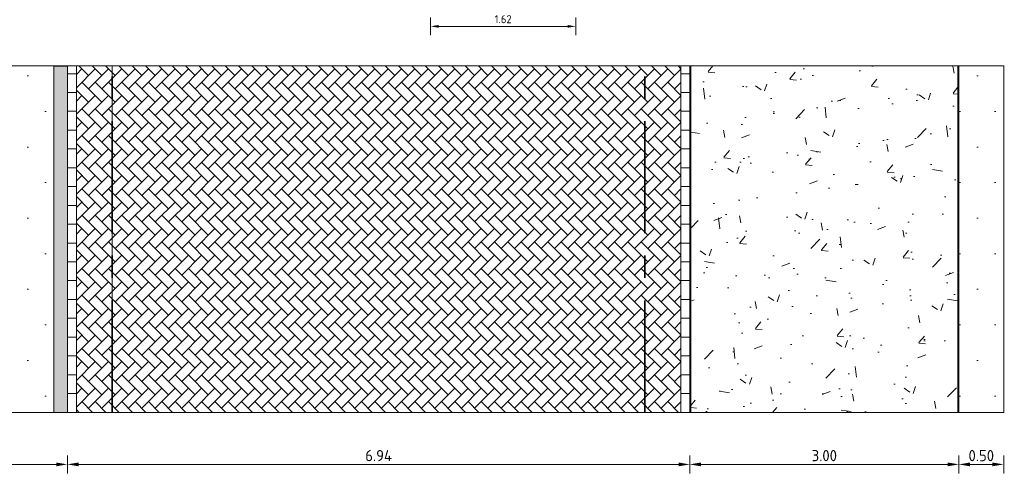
# Model space of a CAD drawing. Header units: metres. Extents: x 92403 to 95147, y 464428 to 465602.
# Tile 13 of 256: x 92432.73 to 92443.71, y 464963.24 to 464968.3. Entities that reach past the tile are written whole.
import ezdxf

# ---------------------------------------------------------------- set-up
doc = ezdxf.new("R2010")
doc.units = ezdxf.units.M
doc.linetypes.add('CENTER', pattern=[2, 1.25, -0.25, 0.25, -0.25])
doc.linetypes.add('DASHED2', pattern=[0.375, 0.25, -0.125])
doc.layers.get('Defpoints').update_dxf_attribs({"linetype": 'CONTINUOUS'})
for name, color, linetype, lineweight in [('B-RO-VH-VERHARDING_STRAATBAKSTEEN-G', 252, 'CONTINUOUS', 5), ('N-RO-IE-TERREINAFSCHEIDING_KUNSTMATIG_HEKWERK-G', 20, 'IE-TERREINAFSCHEIDING-KUNSTMATIG', 35), ('X-XX-AL-DETAIL1-M', 7, 'CONTINUOUS', 18), ('X-XX-AL-M', 7, 'CONTINUOUS', 18), ('X-XX-AL-RMB - profiel', 7, 'CONTINUOUS', 9)]:
    doc.layers.add(name, color=color, linetype=linetype, lineweight=lineweight)
doc.layers.add('N-RO-VH-VERHARDING-G', color=7, linetype='CONTINUOUS', lineweight=9, true_color=0x784a3b)
doc.layers.add('N-RO-VH-VERHARDING_HALFVERHARDING_STABILIZER-A', color=7, linetype='DASHED2', lineweight=5, true_color=0xc2a07a)
doc.styles.add('NLCS-ISO-M50-T18', font='NLCS-ISO.ttf', dxfattribs={"height": 0.09})
doc.styles.add('NLCS-ISO-M50-T25', font='NLCS-ISO.ttf', dxfattribs={"height": 0.125})
doc.linetypes.add('IE-TERREINAFSCHEIDING-KUNSTMATIG', pattern='A,4,[82,NLCS.SHX,S=0.75,R=90,X=0,Y=0],4,-2', length=10)
doc.dimstyles.new('NLCS-M50-T18-PIJL_L2_H1', dxfattribs={"dimscale": 0.05, "dimtxt": 2.5, "dimasz": 1.8, "dimexe": 2, "dimexo": 2, "dimgap": 0.7, "dimtad": 1, "dimzin": 0, "dimdsep": 46, "dimtxsty": 'NLCS-ISO-M50-T18', "dimcen": 2.5, "dimdle": 2, "dimclrd": 256, "dimclre": 256, "dimclrt": 10, "dimadec": 1, "dimazin": 0, "dimtfac": 1, "dimtdec": 3, "dimtofl": 0, "dimtmove": 0, "dimatfit": 3, "dimfxl": 2, "dimfxlon": 1, "dimtfillclr": 256, "dimtolj": 1, "dimtzin": 0, "dimlwd": -1, "dimlwe": -1, "dimarcsym": 0})
doc.dimstyles.new('NLCS-M50-T25-PIJL_L2_H1', dxfattribs={"dimscale": 0.05, "dimtxt": 2.5, "dimasz": 2.5, "dimexe": 2, "dimexo": 2, "dimgap": 0.7, "dimtad": 1, "dimzin": 0, "dimdsep": 46, "dimtxsty": 'NLCS-ISO-M50-T25', "dimcen": 2.5, "dimdle": 2, "dimclrd": 256, "dimclre": 256, "dimclrt": 256, "dimadec": 1, "dimazin": 0, "dimtfac": 1, "dimtdec": 3, "dimtofl": 0, "dimtmove": 0, "dimatfit": 3, "dimfxl": 2, "dimfxlon": 1, "dimtfillclr": 256, "dimtolj": 1, "dimtzin": 0, "dimlwd": -1, "dimlwe": -1, "dimarcsym": 0})

# ---------------------------------------------------------------- blocks, each defined once
blk = doc.blocks.new('*D186')
at = {"layer": 'Defpoints', "color": 0, "transparency": 16777216}
for p in [(92430.314, 464964.796), (92433.264, 464964.796), (92430.314, 464963.341)]:
    blk.add_point(p, dxfattribs=at)
at = {"layer": 'X-XX-AL-M', "transparency": 16777216}
for p, q in [((92430.314, 464963.441), (92430.314, 464963.241)), ((92433.264, 464963.441), (92433.264, 464963.241)), ((92433.139, 464963.341), (92430.439, 464963.341))]:
    blk.add_line(p, q, dxfattribs=at)
for points in [[(92430.439, 464963.362), (92430.439, 464963.32), (92430.314, 464963.341)], [(92433.139, 464963.362), (92433.139, 464963.32), (92433.264, 464963.341)]]:
    blk.add_solid(points, dxfattribs=at)
at = {"layer": 'X-XX-AL-M', "transparency": 16777216, "insert": (92431.789, 464963.439), "char_height": 0.125, "attachment_point": 5, "rotation": 0, "style": 'NLCS-ISO-M50-T25'}
blk.add_mtext('\\A1;2.95', dxfattribs=at)
blk = doc.blocks.new('*D187')
at = {"layer": 'Defpoints', "color": 0, "transparency": 16777216}
for p in [(92433.264, 464964.796), (92440.204, 464964.796), (92440.204, 464963.341)]:
    blk.add_point(p, dxfattribs=at)
at = {"layer": 'X-XX-AL-M', "transparency": 16777216}
for p, q in [((92433.264, 464963.441), (92433.264, 464963.241)), ((92440.204, 464963.441), (92440.204, 464963.241)), ((92433.389, 464963.341), (92440.079, 464963.341))]:
    blk.add_line(p, q, dxfattribs=at)
for points in [[(92433.389, 464963.362), (92433.389, 464963.32), (92433.264, 464963.341)], [(92440.079, 464963.362), (92440.079, 464963.32), (92440.204, 464963.341)]]:
    blk.add_solid(points, dxfattribs=at)
at = {"layer": 'X-XX-AL-M', "transparency": 16777216, "insert": (92436.734, 464963.439), "char_height": 0.125, "attachment_point": 5, "style": 'NLCS-ISO-M50-T25'}
blk.add_mtext('\\A1;6.94', dxfattribs=at)
blk = doc.blocks.new('*D188')
at = {"layer": 'Defpoints', "color": 0, "transparency": 16777216}
for p in [(92440.204, 464964.796), (92443.204, 464964.796), (92443.204, 464963.341)]:
    blk.add_point(p, dxfattribs=at)
at = {"layer": 'X-XX-AL-M', "transparency": 16777216}
for p, q in [((92440.204, 464963.441), (92440.204, 464963.241)), ((92443.204, 464963.441), (92443.204, 464963.241)), ((92440.329, 464963.341), (92443.079, 464963.341))]:
    blk.add_line(p, q, dxfattribs=at)
for points in [[(92440.329, 464963.362), (92440.329, 464963.32), (92440.204, 464963.341)], [(92443.079, 464963.362), (92443.079, 464963.32), (92443.204, 464963.341)]]:
    blk.add_solid(points, dxfattribs=at)
at = {"layer": 'X-XX-AL-M', "transparency": 16777216, "insert": (92441.704, 464963.439), "char_height": 0.125, "attachment_point": 5, "style": 'NLCS-ISO-M50-T25'}
blk.add_mtext('\\A1;3.00', dxfattribs=at)
blk = doc.blocks.new('*D189')
at = {"layer": 'Defpoints', "color": 0, "transparency": 16777216}
for p in [(92443.204, 464964.796), (92443.704, 464964.796), (92443.704, 464963.341)]:
    blk.add_point(p, dxfattribs=at)
at = {"layer": 'X-XX-AL-M', "transparency": 16777216}
for p, q in [((92443.204, 464963.441), (92443.204, 464963.241)), ((92443.704, 464963.441), (92443.704, 464963.241)), ((92443.329, 464963.341), (92443.579, 464963.341))]:
    blk.add_line(p, q, dxfattribs=at)
for points in [[(92443.329, 464963.362), (92443.329, 464963.32), (92443.204, 464963.341)], [(92443.579, 464963.362), (92443.579, 464963.32), (92443.704, 464963.341)]]:
    blk.add_solid(points, dxfattribs=at)
at = {"layer": 'X-XX-AL-M', "transparency": 16777216, "insert": (92443.454, 464963.439), "char_height": 0.125, "attachment_point": 5, "style": 'NLCS-ISO-M50-T25'}
blk.add_mtext('\\A1;0.50', dxfattribs=at)
blk = doc.blocks.new('*D908')
at = {"layer": 'Defpoints', "color": 0, "transparency": 16777216}
for p in [(92437.313, 464968.619), (92438.933, 464968.619), (92438.933, 464968.23)]:
    blk.add_point(p, dxfattribs=at)
at = {"layer": 'X-XX-AL-DETAIL1-M', "transparency": 16777216}
for p, q in [((92437.313, 464968.33), (92437.313, 464968.13)), ((92438.933, 464968.33), (92438.933, 464968.13)), ((92437.403, 464968.23), (92438.843, 464968.23))]:
    blk.add_line(p, q, dxfattribs=at)
for points in [[(92437.403, 464968.245), (92437.403, 464968.215), (92437.313, 464968.23)], [(92438.843, 464968.245), (92438.843, 464968.215), (92438.933, 464968.23)]]:
    blk.add_solid(points, dxfattribs=at)
at = {"layer": 'X-XX-AL-DETAIL1-M', "color": 10, "transparency": 16777216, "insert": (92438.123, 464968.31), "char_height": 0.09, "attachment_point": 5, "style": 'NLCS-ISO-M50-T18'}
blk.add_mtext('\\A1;1.62', dxfattribs=at)

msp = doc.modelspace()

# ---------------------------------------------------------------- hatches: boundary and pattern name
at = {"layer": 'B-RO-VH-VERHARDING_STRAATBAKSTEEN-G', "ltscale": 0.1, "true_color": 0x794e4e}
h = msp.add_hatch(dxfattribs=at)
h.set_pattern_fill('KF-HALFSTEENS', color=27)
h.set_pattern_definition([(0, (92433.264, 464963.92189), (0.105, 0.105), [0.105, -0.105]), (90, (92433.264, 464963.92189), (-0.105, 6e-18), [])])
h.paths.add_polyline_path([(92433.364004, 464967.787694), (92433.264004, 464967.787694), (92433.264004, 464963.921894), (92433.364004, 464963.921894)])
h = msp.add_hatch(dxfattribs=at)
h.set_pattern_fill('KF-HALFSTEENS', color=27)
h.set_pattern_definition([(0, (92440.104, 464963.92188), (0.105, 0.105), [0.105, -0.105]), (90, (92440.104, 464963.92188), (-0.105, 6e-18), [])])
h.paths.add_polyline_path([(92440.204004, 464967.787677), (92440.104004, 464967.787677), (92440.104004, 464963.921877), (92440.204004, 464963.921877)])
at = {"layer": 'N-RO-VH-VERHARDING_HALFVERHARDING_STABILIZER-A', "true_color": 0xb4aa6e, "transparency": 33554687}
h = msp.add_hatch(dxfattribs=at)
h.set_pattern_fill('AR-CONC', color=43, scale=0.005)
h.set_pattern_definition([(50, (-83.7883, -217.0057), (0.910923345, -0.0796954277), [0.09525, -1.04775]), (355, (-83.7883, -217.0057), (-0.1762171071, 0.9552842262), [0.0762, -0.8382029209]), (100.4514447, (-83.7124, -217.01235), (0.7347062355, 0.8755887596), [0.080950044, -0.890451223]), (46.1842, (-83.7883, -216.7517), (1.3553952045, -0.2102116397), [0.142875, -1.571625]), (96.6355576, (-83.6753, -216.7692), (1.1870206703, 1.237130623), [0.1214251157, -1.335678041]), (351.18415117, (-83.7883, -216.7517), (1.1870206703, 1.237130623), [0.1142998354, -1.2572986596]), (21, (-83.6613, -216.8152), (0.7580719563, -0.5113259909), [0.09525, -1.04775]), (326, (-83.6613, -216.8152), (0.3090101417, 0.9209398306), [0.0762, -0.8382]), (71.451445, (-83.5981, -216.8578), (1.0670820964, 0.4096138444), [0.080950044, -0.890449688]), (37.5, (-83.78827, -217.0057), (0.01544301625, 0.42277519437), [0, -0.82804, 0, -0.8509, 0, -0.841375]), (7.5, (-83.78827, -217.0057), (0.33409831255, 0.5009028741), [0, -0.48514, 0, -0.80899, 0, -0.320675]), (327.5, (-84.07148, -217.0057), (0.67795297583, -0.02864371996), [0, -0.3175, 0, -0.9906, 0, -1.31445]), (317.5, (-84.1985, -217.0057), (0.7406459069, 0.1271324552), [0, -0.41275, 0, -0.65786, 0, -0.93345])])
h.paths.add_polyline_path([(92443.194004, 464967.787711), (92440.214004, 464967.787706), (92440.214004, 464963.921874), (92443.194004, 464963.921874)])
at = {"layer": 'X-XX-AL-RMB - profiel', "true_color": 0x1a4a17, "transparency": 33554687}
h = msp.add_hatch(dxfattribs=at)
h.set_pattern_fill('AGR-GRAS_SPORTVELD', color=99, scale=0.5, pattern_type=2)
h.set_pattern_definition([(0, (-138.8673, -163.87096), (0.1984375, 0.396875), [0, -0.396875])])
h.paths.add_polyline_path([(92433.114004, 464967.787475), (92430.394004, 464967.787689), (92430.394004, 464963.921889), (92433.114004, 464963.921675), (92433.120837, 464965.450944)])
at = {"layer": 'X-XX-AL-RMB - profiel', "ltscale": 1}
h = msp.add_hatch(color=251, dxfattribs=at)
h.dxf.hatch_style = 1
h.paths.add_polyline_path([(92433.264004, 464967.787475), (92433.114004, 464967.787475), (92433.114004, 464963.921675), (92433.264004, 464963.921675)])
at = {"layer": 'X-XX-AL-RMB - profiel', "ltscale": 0.1, "true_color": 0x794e4e}
h = msp.add_hatch(dxfattribs=at)
h.set_pattern_fill('KF-KEPER', color=27, angle=135)
h.set_pattern_definition([(135, (-24.26972, -115.64079), (-0.14849242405, 1e-17), [0.315, -0.105]), (45, (-24.41821, -115.78928), (-0.14849242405, 3e-17), [0.315, -0.105])])
h.paths.add_polyline_path([(92440.104004, 464967.787706), (92433.364004, 464967.787694), (92433.364004, 464963.921894), (92440.104004, 464963.921877)])
at = {"layer": 'X-XX-AL-RMB - profiel', "true_color": 0x1a4a17, "transparency": 33554687}
h = msp.add_hatch(dxfattribs=at)
h.set_pattern_fill('AGR-GRAS_SPORTVELD', color=99, scale=0.5, pattern_type=2)
h.set_pattern_definition([(0, (-128.2773, -163.87095), (0.1984375, 0.396875), [0, -0.396875])])
h.paths.add_polyline_path([(92443.704004, 464967.787492), (92443.204004, 464967.787707), (92443.204004, 464963.921874), (92443.704004, 464963.921693), (92443.710837, 464965.450962)])

# ---------------------------------------------------------------- linework, layer by layer
at = {"layer": 'N-RO-IE-TERREINAFSCHEIDING_KUNSTMATIG_HEKWERK-G', "color": 27, "linetype": 'CENTER', "true_color": 0x794e4e}
for points in [[(92433.764004, 464963.921874), (92433.764004, 464967.787695)], [(92439.704004, 464963.921877), (92439.704004, 464967.787677)]]:
    msp.add_lwpolyline(points, dxfattribs=at)
at = {"layer": 'N-RO-VH-VERHARDING-G', "const_width": 0.01, "flags": 128}
msp.add_lwpolyline([(92433.764004, 464963.921874), (92433.764004, 464967.787695)], dxfattribs=at)
at = {"layer": 'X-XX-AL-RMB - profiel'}
for points in [[(92443.704004, 464967.787712), (92421.372167, 464967.787674), (92421.372167, 464963.921874), (92443.704004, 464963.921874)], [(92433.264004, 464967.787475), (92433.114004, 464967.787475), (92433.114004, 464963.921675), (92433.264004, 464963.921675)]]:
    msp.add_lwpolyline(points, close=True, dxfattribs=at)
for points in [[(92433.114004, 464963.921874), (92433.114004, 464967.787694)], [(92433.264004, 464963.921874), (92433.264004, 464967.787694)], [(92440.204004, 464967.787712), (92440.204004, 464963.921874)], [(92440.214004, 464967.787712), (92440.214004, 464963.921874)], [(92443.194004, 464967.787712), (92443.194004, 464963.921874)], [(92443.204004, 464967.787712), (92443.204004, 464963.921874)]]:
    msp.add_lwpolyline(points, dxfattribs=at)
at = {"layer": 'X-XX-AL-RMB - profiel', "color": 27, "true_color": 0x794e4e}
for points in [[(92433.364004, 464963.921894), (92433.364004, 464967.787694)], [(92440.104004, 464963.921877), (92440.104004, 464967.787677)], [(92440.204004, 464963.921877), (92440.204004, 464967.787677)]]:
    msp.add_lwpolyline(points, dxfattribs=at)

# ---------------------------------------------------------------- dimensions: what is measured, and where the dimension line sits
at = {"layer": 'X-XX-AL-DETAIL1-M'}
dim = msp.add_linear_dim(base=(92438.933011, 464968.230358), p1=(92437.313011, 464968.618538), p2=(92438.933011, 464968.618538), dimstyle='NLCS-M50-T18-PIJL_L2_H1', dxfattribs=at)
dim.commit()
dim.dimension.update_dxf_attribs({"geometry": '*D908', "text_midpoint": (92438.123011, 464968.310358)})
at = {"layer": 'X-XX-AL-M'}
for p1, p2, distance, picture, middle in [((92433.264004, 464964.79648), (92430.314004, 464964.79648), 1.455174, '*D186', (92431.789004, 464963.438806)), ((92433.264004, 464964.79648), (92440.204004, 464964.79648), -1.455174, '*D187', (92436.734004, 464963.438806)), ((92440.204004, 464964.79648), (92443.204004, 464964.79648), -1.455174, '*D188', (92441.704004, 464963.438806)), ((92443.204004, 464964.79648), (92443.704004, 464964.79648), -1.455174, '*D189', (92443.454004, 464963.438806))]:
    dim = msp.add_aligned_dim(p1=p1, p2=p2, distance=distance, dimstyle='NLCS-M50-T25-PIJL_L2_H1', dxfattribs=at)
    dim.commit()
    dim.dimension.update_dxf_attribs({"geometry": picture, "text_midpoint": middle})

doc.saveas('drawing.dxf')
